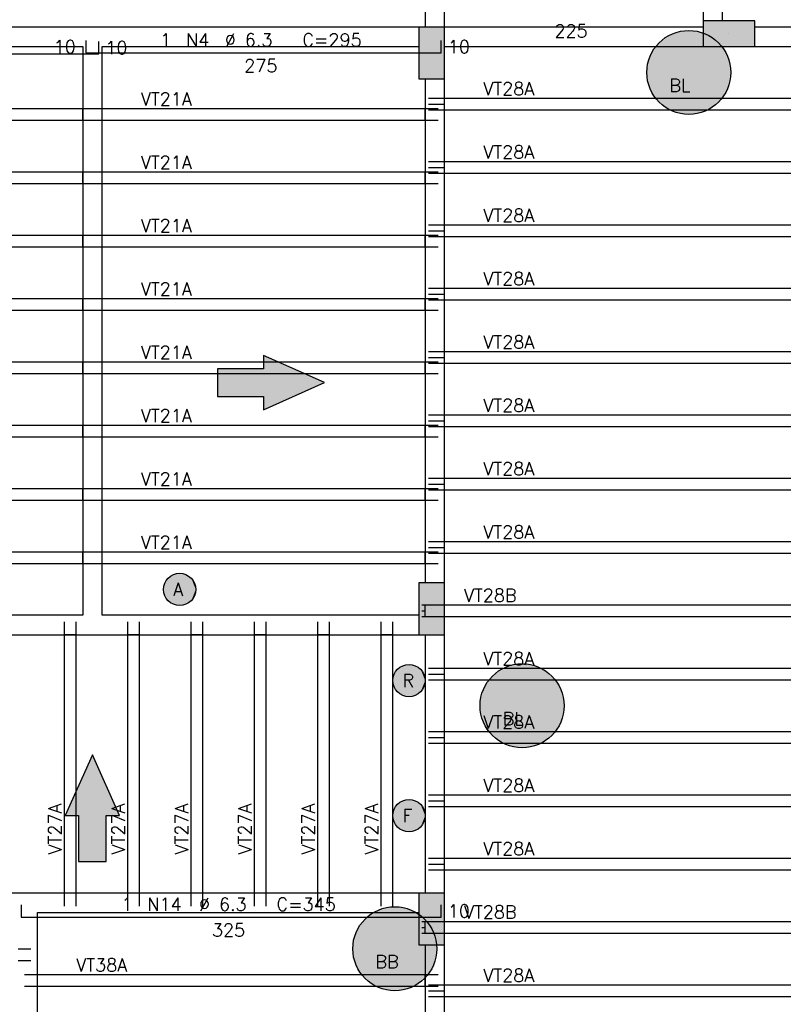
# Model space of a CAD drawing. Extents: x 0 to 119, y 0 to 84.
# Tile 4 of 21: x 14 to 25, y 33 to 48. Entities that reach past the tile are written whole.
import ezdxf

# ---------------------------------------------------------------- set-up
doc = ezdxf.new("R2010")
doc.units = 0
doc.header["$MEASUREMENT"] = 0
for name, color, linetype in [('1', 1, 'CONTINUOUS'), ('2', 2, 'CONTINUOUS'), ('6', 6, 'CONTINUOUS'), ('9', 9, 'CONTINUOUS')]:
    doc.layers.add(name, color=color, linetype=linetype)
doc.styles.get("Standard").update_dxf_attribs({"font": 'ROMANS.SHX'})

msp = doc.modelspace()

# ---------------------------------------------------------------- linework, layer by layer
at = {"layer": '1', "linetype": 'Continuous'}
for p, q in [((24.57187, 47.69299), (24.57187, 47.69299)), ((19.97187, 47.39299), (19.97187, 47.39299)), ((19.92187, 46.69299), (20.17187, 46.69299)), ((20.17187, 46.69299), (32.57187, 46.69299)), ((20.17187, 46.51299), (20.17187, 46.69299)), ((9.57187, 46.53299), (14.57187, 46.53299)), ((14.57187, 46.35299), (14.57187, 46.53299)), ((14.57187, 46.53299), (14.77187, 46.53299)), ((14.67187, 46.53299), (14.87187, 46.53299)), ((14.87187, 46.53299), (19.87187, 46.53299)), ((14.87187, 46.35299), (14.87187, 46.53299)), ((19.87187, 46.35299), (19.87187, 46.53299)), ((19.87187, 46.53299), (20.07187, 46.53299)), ((19.92187, 46.60299), (20.17187, 46.60299)), ((19.92187, 46.51299), (20.17187, 46.51299)), ((20.17187, 46.51299), (32.57187, 46.51299)), ((9.57187, 46.35299), (14.57187, 46.35299)), ((14.57187, 46.35299), (14.77187, 46.35299)), ((14.67187, 46.35299), (14.87187, 46.35299)), ((14.87187, 46.35299), (19.87187, 46.35299)), ((19.87187, 46.35299), (20.07187, 46.35299)), ((19.92187, 45.71299), (20.17187, 45.71299)), ((20.17187, 45.71299), (32.57187, 45.71299)), ((20.17187, 45.53299), (20.17187, 45.71299)), ((19.92187, 45.62299), (20.17187, 45.62299)), ((9.57187, 45.55299), (14.57187, 45.55299)), ((14.57187, 45.37299), (14.57187, 45.55299)), ((14.57187, 45.55299), (14.77187, 45.55299)), ((14.67187, 45.55299), (14.87187, 45.55299)), ((14.87187, 45.55299), (19.87187, 45.55299)), ((14.87187, 45.37299), (14.87187, 45.55299)), ((19.87187, 45.37299), (19.87187, 45.55299)), ((19.87187, 45.55299), (20.07187, 45.55299)), ((19.92187, 45.53299), (20.17187, 45.53299)), ((20.17187, 45.53299), (32.57187, 45.53299)), ((9.57187, 45.37299), (14.57187, 45.37299)), ((14.57187, 45.37299), (14.77187, 45.37299)), ((14.67187, 45.37299), (14.87187, 45.37299)), ((14.87187, 45.37299), (19.87187, 45.37299)), ((19.87187, 45.37299), (20.07187, 45.37299)), ((19.92187, 44.73299), (20.17187, 44.73299)), ((20.17187, 44.73299), (32.57187, 44.73299)), ((20.17187, 44.55299), (20.17187, 44.73299)), ((9.57187, 44.57299), (14.57187, 44.57299)), ((14.57187, 44.39299), (14.57187, 44.57299)), ((14.57187, 44.57299), (14.77187, 44.57299)), ((14.67187, 44.57299), (14.87187, 44.57299)), ((14.87187, 44.57299), (19.87187, 44.57299)), ((14.87187, 44.39299), (14.87187, 44.57299)), ((19.87187, 44.39299), (19.87187, 44.57299)), ((19.87187, 44.57299), (20.07187, 44.57299)), ((19.92187, 44.64299), (20.17187, 44.64299)), ((19.92187, 44.55299), (20.17187, 44.55299)), ((20.17187, 44.55299), (32.57187, 44.55299)), ((9.57187, 44.39299), (14.57187, 44.39299)), ((14.57187, 44.39299), (14.77187, 44.39299)), ((14.67187, 44.39299), (14.87187, 44.39299)), ((14.87187, 44.39299), (19.87187, 44.39299)), ((19.87187, 44.39299), (20.07187, 44.39299)), ((19.92187, 43.75299), (20.17187, 43.75299)), ((20.17187, 43.75299), (32.57187, 43.75299)), ((20.17187, 43.57299), (20.17187, 43.75299)), ((9.57187, 43.59299), (14.57187, 43.59299)), ((14.57187, 43.41299), (14.57187, 43.59299)), ((14.57187, 43.59299), (14.77187, 43.59299)), ((14.67187, 43.59299), (14.87187, 43.59299)), ((14.87187, 43.59299), (19.87187, 43.59299)), ((14.87187, 43.41299), (14.87187, 43.59299)), ((19.87187, 43.41299), (19.87187, 43.59299)), ((19.87187, 43.59299), (20.07187, 43.59299)), ((19.92187, 43.66299), (20.17187, 43.66299)), ((19.92187, 43.57299), (20.17187, 43.57299)), ((20.17187, 43.57299), (32.57187, 43.57299)), ((9.57187, 43.41299), (14.57187, 43.41299)), ((14.57187, 43.41299), (14.77187, 43.41299)), ((14.67187, 43.41299), (14.87187, 43.41299)), ((14.87187, 43.41299), (19.87187, 43.41299)), ((19.87187, 43.41299), (20.07187, 43.41299)), ((19.92187, 42.77299), (20.17187, 42.77299)), ((19.92187, 42.68299), (20.17187, 42.68299)), ((20.17187, 42.77299), (32.57187, 42.77299)), ((20.17187, 42.59299), (20.17187, 42.77299)), ((9.57187, 42.61299), (14.57187, 42.61299)), ((14.57187, 42.43299), (14.57187, 42.61299)), ((14.57187, 42.61299), (14.77187, 42.61299)), ((14.67187, 42.61299), (14.87187, 42.61299)), ((14.87187, 42.61299), (19.87187, 42.61299)), ((14.87187, 42.43299), (14.87187, 42.61299)), ((19.87187, 42.43299), (19.87187, 42.61299)), ((19.87187, 42.61299), (20.07187, 42.61299)), ((19.92187, 42.59299), (20.17187, 42.59299)), ((20.17187, 42.59299), (32.57187, 42.59299)), ((9.57187, 42.43299), (14.57187, 42.43299)), ((14.57187, 42.43299), (14.77187, 42.43299)), ((14.67187, 42.43299), (14.87187, 42.43299)), ((14.87187, 42.43299), (19.87187, 42.43299)), ((19.87187, 42.43299), (20.07187, 42.43299)), ((19.92187, 41.79299), (20.17187, 41.79299)), ((20.17187, 41.79299), (32.57187, 41.79299)), ((20.17187, 41.61299), (20.17187, 41.79299)), ((9.57187, 41.63299), (14.57187, 41.63299)), ((14.57187, 41.45299), (14.57187, 41.63299)), ((14.57187, 41.63299), (14.77187, 41.63299)), ((14.67187, 41.63299), (14.87187, 41.63299)), ((14.87187, 41.63299), (19.87187, 41.63299)), ((14.87187, 41.45299), (14.87187, 41.63299)), ((19.87187, 41.45299), (19.87187, 41.63299)), ((19.87187, 41.63299), (20.07187, 41.63299)), ((19.92187, 41.70299), (20.17187, 41.70299)), ((19.92187, 41.61299), (20.17187, 41.61299)), ((20.17187, 41.61299), (32.57187, 41.61299)), ((9.57187, 41.45299), (14.57187, 41.45299)), ((14.57187, 41.45299), (14.77187, 41.45299)), ((14.67187, 41.45299), (14.87187, 41.45299)), ((14.87187, 41.45299), (19.87187, 41.45299)), ((19.87187, 41.45299), (20.07187, 41.45299)), ((19.92187, 40.81299), (20.17187, 40.81299)), ((19.92187, 40.72299), (20.17187, 40.72299)), ((20.17187, 40.81299), (32.57187, 40.81299)), ((20.17187, 40.63299), (20.17187, 40.81299)), ((9.57187, 40.65299), (14.57187, 40.65299)), ((14.57187, 40.47299), (14.57187, 40.65299)), ((14.57187, 40.65299), (14.77187, 40.65299)), ((14.67187, 40.65299), (14.87187, 40.65299)), ((14.87187, 40.65299), (19.87187, 40.65299)), ((14.87187, 40.47299), (14.87187, 40.65299)), ((19.87187, 40.47299), (19.87187, 40.65299)), ((19.87187, 40.65299), (20.07187, 40.65299)), ((19.92187, 40.63299), (20.17187, 40.63299)), ((20.17187, 40.63299), (32.57187, 40.63299)), ((9.57187, 40.47299), (14.57187, 40.47299)), ((14.57187, 40.47299), (14.77187, 40.47299)), ((14.67187, 40.47299), (14.87187, 40.47299)), ((14.87187, 40.47299), (19.87187, 40.47299)), ((19.87187, 40.47299), (20.07187, 40.47299)), ((19.92187, 39.83299), (20.17187, 39.83299)), ((20.17187, 39.83299), (32.57187, 39.83299)), ((20.17187, 39.65299), (20.17187, 39.83299)), ((9.57187, 39.67299), (14.57187, 39.67299)), ((14.57187, 39.49299), (14.57187, 39.67299)), ((14.57187, 39.67299), (14.77187, 39.67299)), ((14.67187, 39.67299), (14.87187, 39.67299)), ((14.87187, 39.67299), (19.87187, 39.67299)), ((14.87187, 39.49299), (14.87187, 39.67299)), ((19.87187, 39.49299), (19.87187, 39.67299)), ((19.87187, 39.67299), (20.07187, 39.67299)), ((19.92187, 39.74299), (20.17187, 39.74299)), ((19.92187, 39.65299), (20.17187, 39.65299)), ((20.17187, 39.65299), (32.57187, 39.65299)), ((9.57187, 39.49299), (14.57187, 39.49299)), ((14.57187, 39.49299), (14.77187, 39.49299)), ((14.67187, 39.49299), (14.87187, 39.49299)), ((14.87187, 39.49299), (19.87187, 39.49299)), ((19.87187, 39.49299), (20.07187, 39.49299)), ((19.82187, 38.85299), (19.87187, 38.85299)), ((19.82187, 38.76299), (19.87187, 38.76299)), ((19.87187, 38.85299), (32.57187, 38.85299)), ((19.87187, 38.67299), (19.87187, 38.85299)), ((19.97187, 38.79299), (19.97187, 38.79299)), ((14.29187, 38.39299), (14.29187, 38.59299)), ((14.47187, 38.39299), (14.47187, 38.59299)), ((15.27187, 38.39299), (15.27187, 38.59299)), ((15.45187, 38.39299), (15.45187, 38.59299)), ((16.25187, 38.39299), (16.25187, 38.59299)), ((16.43187, 38.39299), (16.43187, 38.59299)), ((17.23187, 38.39299), (17.23187, 38.59299)), ((17.41187, 38.39299), (17.41187, 38.59299)), ((18.21187, 38.39299), (18.21187, 38.59299)), ((18.39187, 38.39299), (18.39187, 38.59299)), ((19.19187, 38.39299), (19.19187, 38.59299)), ((19.37187, 38.39299), (19.37187, 38.59299)), ((19.82187, 38.67299), (19.87187, 38.67299)), ((19.87187, 38.67299), (32.57187, 38.67299)), ((14.29187, 34.39299), (14.29187, 38.39299)), ((14.47187, 38.39299), (14.29187, 38.39299)), ((14.47187, 34.39299), (14.47187, 38.39299)), ((15.27187, 34.39299), (15.27187, 38.39299)), ((15.45187, 38.39299), (15.27187, 38.39299)), ((15.45187, 34.39299), (15.45187, 38.39299)), ((16.25187, 34.39299), (16.25187, 38.39299)), ((16.43187, 38.39299), (16.25187, 38.39299)), ((16.43187, 34.39299), (16.43187, 38.39299)), ((17.23187, 34.39299), (17.23187, 38.39299)), ((17.41187, 38.39299), (17.23187, 38.39299)), ((17.41187, 34.39299), (17.41187, 38.39299)), ((18.21187, 34.39299), (18.21187, 38.39299)), ((18.39187, 38.39299), (18.21187, 38.39299)), ((18.39187, 34.39299), (18.39187, 38.39299)), ((19.19187, 34.39299), (19.19187, 38.39299)), ((19.37187, 38.39299), (19.19187, 38.39299)), ((19.37187, 34.39299), (19.37187, 38.39299)), ((19.92187, 37.87299), (20.17187, 37.87299)), ((20.17187, 37.87299), (32.57187, 37.87299)), ((20.17187, 37.69299), (20.17187, 37.87299)), ((19.92187, 37.78299), (20.17187, 37.78299)), ((19.92187, 37.69299), (20.17187, 37.69299)), ((20.17187, 37.69299), (32.57187, 37.69299)), ((19.92187, 36.89299), (20.17187, 36.89299)), ((20.17187, 36.89299), (32.57187, 36.89299)), ((20.17187, 36.71299), (20.17187, 36.89299)), ((19.92187, 36.80299), (20.17187, 36.80299)), ((19.92187, 36.71299), (20.17187, 36.71299)), ((20.17187, 36.71299), (32.57187, 36.71299)), ((19.92187, 35.91299), (20.17187, 35.91299)), ((19.92187, 35.82299), (20.17187, 35.82299)), ((20.17187, 35.91299), (32.57187, 35.91299)), ((20.17187, 35.73299), (20.17187, 35.91299)), ((19.92187, 35.73299), (20.17187, 35.73299)), ((20.17187, 35.73299), (32.57187, 35.73299)), ((19.92187, 34.93299), (20.17187, 34.93299)), ((20.17187, 34.93299), (32.57187, 34.93299)), ((20.17187, 34.75299), (20.17187, 34.93299)), ((19.92187, 34.84299), (20.17187, 34.84299)), ((19.92187, 34.75299), (20.17187, 34.75299)), ((20.17187, 34.75299), (32.57187, 34.75299)), ((14.47187, 34.39299), (14.29187, 34.39299)), ((14.29187, 34.19299), (14.29187, 34.39299)), ((14.47187, 34.19299), (14.47187, 34.39299)), ((15.45187, 34.39299), (15.27187, 34.39299)), ((15.27187, 34.19299), (15.27187, 34.39299)), ((15.45187, 34.19299), (15.45187, 34.39299)), ((16.43187, 34.39299), (16.25187, 34.39299)), ((16.25187, 34.19299), (16.25187, 34.39299)), ((16.43187, 34.19299), (16.43187, 34.39299)), ((17.41187, 34.39299), (17.23187, 34.39299)), ((17.23187, 34.19299), (17.23187, 34.39299)), ((17.41187, 34.19299), (17.41187, 34.39299)), ((18.39187, 34.39299), (18.21187, 34.39299)), ((18.21187, 34.19299), (18.21187, 34.39299)), ((18.39187, 34.19299), (18.39187, 34.39299)), ((19.37187, 34.39299), (19.19187, 34.39299)), ((19.19187, 34.19299), (19.19187, 34.39299)), ((19.37187, 34.19299), (19.37187, 34.39299)), ((19.97187, 33.99299), (19.97187, 33.99299)), ((19.82187, 33.95299), (19.87187, 33.95299)), ((19.82187, 33.86299), (19.87187, 33.86299)), ((19.87187, 33.95299), (32.57187, 33.95299)), ((19.87187, 33.77299), (19.87187, 33.95299)), ((19.82187, 33.77299), (19.87187, 33.77299)), ((19.87187, 33.77299), (32.57187, 33.77299)), ((13.57187, 33.53299), (13.77187, 33.53299)), ((13.57187, 33.35299), (13.77187, 33.35299)), ((13.67187, 33.13299), (13.87187, 33.13299)), ((13.87187, 33.13299), (19.87187, 33.13299)), ((13.87187, 32.95299), (13.87187, 33.13299)), ((19.87187, 32.95299), (19.87187, 33.13299)), ((19.87187, 33.13299), (20.07187, 33.13299)), ((13.67187, 32.95299), (13.87187, 32.95299)), ((13.87187, 32.95299), (19.87187, 32.95299)), ((19.87187, 32.95299), (20.07187, 32.95299)), ((19.92187, 32.97299), (20.17187, 32.97299)), ((20.17187, 32.97299), (32.57187, 32.97299)), ((20.17187, 32.79299), (20.17187, 32.97299)), ((19.92187, 32.88299), (20.17187, 32.88299)), ((19.92187, 32.79299), (20.17187, 32.79299)), ((20.17187, 32.79299), (32.57187, 32.79299))]:
    msp.add_line(p, q, dxfattribs=at)
for points in [[(19.87187, 53.79299), (19.87187, 47.79299)], [(20.17187, 47.79299), (20.17187, 53.79299)], [(24.17187, 53.79299), (24.17187, 47.89299)], [(24.47187, 47.89299), (24.47187, 53.79299)], [(14.72187, 47.79299), (9.57187, 47.79299)], [(19.77187, 47.79299), (14.72187, 47.79299)], [(24.17187, 47.79299), (20.17187, 47.79299)], [(32.57187, 47.79299), (24.97187, 47.79299)], [(9.57187, 47.49299), (14.57187, 47.49299)], [(14.57187, 47.49299), (14.57187, 38.69299)], [(14.87187, 47.49299), (19.77187, 47.49299)], [(14.87187, 38.69299), (14.87187, 47.49299)], [(20.17187, 47.49299), (24.17187, 47.49299)], [(24.97187, 47.49299), (32.57187, 47.49299)], [(19.87187, 46.99299), (19.87187, 39.19299)], [(20.17187, 39.19299), (20.17187, 46.99299)], [(14.57187, 38.69299), (9.67187, 38.69299)], [(19.77187, 38.69299), (14.87187, 38.69299)], [(9.67187, 38.39299), (14.72187, 38.39299)], [(14.72187, 38.39299), (19.77187, 38.39299)], [(19.87187, 38.39299), (19.87187, 34.39299)], [(20.17187, 34.39299), (20.17187, 38.39299)], [(13.72187, 34.39299), (9.67187, 34.39299)], [(19.77187, 34.39299), (13.72187, 34.39299)], [(13.87187, 34.09299), (19.77187, 34.09299)], [(13.87187, 30.44299), (13.87187, 34.09299)], [(19.87187, 33.59299), (19.87187, 25.39299)], [(20.17187, 25.39299), (20.17187, 33.59299)]]:
    msp.add_lwpolyline(points, dxfattribs=at)
at = {"layer": '2', "linetype": 'Continuous'}
for points in [[(24.97187, 47.49299), (24.97187, 47.89299), (24.17187, 47.89299), (24.17187, 47.49299), (24.97187, 47.49299)], [(19.77187, 46.99299), (20.17187, 46.99299), (20.17187, 47.79299), (19.77187, 47.79299), (19.77187, 46.99299)], [(19.77187, 38.39299), (20.17187, 38.39299), (20.17187, 39.19299), (19.77187, 39.19299), (19.77187, 38.39299)], [(19.77187, 33.59299), (20.17187, 33.59299), (20.17187, 34.39299), (19.77187, 34.39299), (19.77187, 33.59299)]]:
    msp.add_lwpolyline(points, dxfattribs=at)
at = {"layer": '6', "linetype": 'Continuous'}
for p, q in [((14.62187, 47.58699), (14.62187, 47.39699)), ((14.82187, 47.38099), (14.82187, 47.57099)), ((20.12187, 47.39699), (20.12187, 47.58699)), ((14.62187, 47.39699), (20.12187, 47.39699)), ((9.32187, 47.38099), (14.82187, 47.38099)), ((13.62187, 34.21099), (13.62187, 34.02099)), ((20.12187, 34.02099), (20.12187, 34.21099)), ((13.62187, 34.02099), (20.12187, 34.02099))]:
    msp.add_line(p, q, dxfattribs=at)
for points in [[(16.659937, 42.077712), (17.37187, 42.077712), (17.37187, 41.871905), (18.313128, 42.29299), (17.37187, 42.714075), (17.37187, 42.508268), (16.659937, 42.508268), (16.659937, 42.077712)], [(14.937148, 34.881057), (14.937148, 35.59299), (15.142955, 35.59299), (14.72187, 36.534248), (14.300785, 35.59299), (14.506592, 35.59299), (14.506592, 34.881057), (14.937148, 34.881057)]]:
    msp.add_lwpolyline(points, dxfattribs=at)
for centre, radius in [((23.95187, 47.09299), 0.65), ((16.07187, 39.09299), 0.25), ((21.37187, 37.29299), 0.65), ((19.62187, 37.68299), 0.25), ((19.62187, 35.59299), 0.25), ((19.40187, 33.53299), 0.65)]:
    msp.add_circle(centre, radius, dxfattribs=at)
at = {"layer": '9', "linetype": 'Continuous'}
for points in [[(24.97187, 47.49299), (24.97187, 47.89299), (24.17187, 47.89299)], [(24.97187, 47.49299), (24.17187, 47.89299), (24.17187, 47.49299)], [(19.77187, 46.99299), (20.17187, 46.99299), (20.17187, 47.79299)], [(19.77187, 46.99299), (20.17187, 47.79299), (19.77187, 47.79299)], [(19.77187, 46.99299), (19.77187, 47.79299), (19.77187, 46.99299)], [(24.60187, 47.09299), (23.734198, 47.70546), (23.652828, 47.670115)], [(24.60187, 47.09299), (23.819624, 47.729395), (23.734198, 47.70546)], [(24.60187, 47.09299), (23.907512, 47.741475), (23.819624, 47.729395)], [(24.60187, 47.09299), (23.996228, 47.741475), (23.907512, 47.741475)], [(24.60187, 47.09299), (24.084116, 47.729395), (23.996228, 47.741475)], [(24.60187, 47.09299), (24.169542, 47.70546), (24.084116, 47.729395)], [(24.60187, 47.09299), (24.250912, 47.670115), (24.169542, 47.70546)], [(24.60187, 47.09299), (23.50821, 47.568033), (23.447658, 47.503197)], [(24.60187, 47.09299), (23.577028, 47.62402), (23.50821, 47.568033)], [(24.60187, 47.09299), (23.652828, 47.670115), (23.577028, 47.62402)], [(24.60187, 47.09299), (24.326712, 47.62402), (24.250912, 47.670115)], [(24.60187, 47.09299), (24.39553, 47.568033), (24.326712, 47.62402)], [(24.60187, 47.09299), (24.456082, 47.503197), (24.39553, 47.568033)], [(24.60187, 47.09299), (23.396497, 47.43072), (23.355683, 47.351951)], [(24.60187, 47.09299), (23.447658, 47.503197), (23.396497, 47.43072)], [(24.97187, 47.49299), (24.17187, 47.49299), (24.97187, 47.49299)], [(24.60187, 47.09299), (24.507243, 47.43072), (24.456082, 47.503197)], [(24.60187, 47.09299), (24.548057, 47.351951), (24.507243, 47.43072)], [(24.60187, 47.09299), (23.325974, 47.268358), (23.307924, 47.181498)], [(24.60187, 47.09299), (23.355683, 47.351951), (23.325974, 47.268358)], [(24.60187, 47.09299), (24.577766, 47.268358), (24.548057, 47.351951)], [(24.60187, 47.09299), (24.595816, 47.181498), (24.577766, 47.268358)], [(24.60187, 47.09299), (23.307924, 47.181498), (23.30187, 47.09299)], [(24.60187, 47.09299), (23.30187, 47.09299), (23.307924, 47.004482)], [(24.60187, 47.09299), (23.307924, 47.004482), (23.325974, 46.917622)], [(24.60187, 47.09299), (23.325974, 46.917622), (23.355683, 46.834029)], [(24.60187, 47.09299), (23.355683, 46.834029), (23.396497, 46.75526)], [(24.60187, 47.09299), (23.396497, 46.75526), (23.447658, 46.682783)], [(24.60187, 47.09299), (23.447658, 46.682783), (23.50821, 46.617947)], [(24.60187, 47.09299), (23.50821, 46.617947), (23.577028, 46.56196)], [(24.60187, 47.09299), (23.577028, 46.56196), (23.652828, 46.515865)], [(24.60187, 47.09299), (23.652828, 46.515865), (23.734198, 46.48052)], [(24.60187, 47.09299), (23.734198, 46.48052), (23.819624, 46.456585)], [(24.60187, 47.09299), (23.819624, 46.456585), (23.907512, 46.444505)], [(24.60187, 47.09299), (23.907512, 46.444505), (23.996228, 46.444505)], [(24.60187, 47.09299), (23.996228, 46.444505), (24.084116, 46.456585)], [(24.60187, 47.09299), (24.084116, 46.456585), (24.169542, 46.48052)], [(24.60187, 47.09299), (24.169542, 46.48052), (24.250912, 46.515865)], [(24.60187, 47.09299), (24.250912, 46.515865), (24.326712, 46.56196)], [(24.60187, 47.09299), (24.326712, 46.56196), (24.39553, 46.617947)], [(24.60187, 47.09299), (24.39553, 46.617947), (24.456082, 46.682783)], [(24.60187, 47.09299), (24.456082, 46.682783), (24.507243, 46.75526)], [(24.60187, 47.09299), (24.507243, 46.75526), (24.548057, 46.834029)], [(24.60187, 47.09299), (24.548057, 46.834029), (24.577766, 46.917622)], [(24.60187, 47.09299), (24.577766, 46.917622), (24.595816, 47.004482)], [(24.60187, 47.09299), (24.595816, 47.004482), (24.60187, 47.09299)], [(17.37187, 42.508268), (18.313128, 42.29299), (17.37187, 42.714075)], [(17.37187, 42.077712), (17.37187, 42.508268), (16.659937, 42.508268)], [(17.37187, 42.077712), (16.659937, 42.508268), (16.659937, 42.077712)], [(17.37187, 42.077712), (18.313128, 42.29299), (17.37187, 42.508268)], [(17.37187, 42.077712), (17.37187, 41.871905), (18.313128, 42.29299)], [(16.32187, 39.09299), (15.965425, 39.319197), (15.912514, 39.285618)], [(16.32187, 39.09299), (16.025025, 39.338562), (15.965425, 39.319197)], [(16.32187, 39.09299), (16.087568, 39.342497), (16.025025, 39.338562)], [(16.32187, 39.09299), (16.149124, 39.330754), (16.087568, 39.342497)], [(16.32187, 39.09299), (16.205827, 39.304072), (16.149124, 39.330754)], [(16.32187, 39.09299), (15.839426, 39.185021), (15.823841, 39.124323)], [(16.32187, 39.09299), (15.869616, 39.239936), (15.839426, 39.185021)], [(16.32187, 39.09299), (15.912514, 39.285618), (15.869616, 39.239936)], [(16.32187, 39.09299), (16.254112, 39.264127), (16.205827, 39.304072)], [(16.32187, 39.09299), (16.290947, 39.213428), (16.254112, 39.264127)], [(16.32187, 39.09299), (16.314016, 39.155162), (16.290947, 39.213428)], [(19.77187, 38.39299), (20.17187, 38.39299), (20.17187, 39.19299)], [(19.77187, 38.39299), (20.17187, 39.19299), (19.77187, 39.19299)], [(19.77187, 38.39299), (19.77187, 39.19299), (19.77187, 38.39299)], [(16.32187, 39.09299), (15.823841, 39.124323), (15.823841, 39.061657)], [(16.32187, 39.09299), (15.823841, 39.061657), (15.839426, 39.000959)], [(16.32187, 39.09299), (15.839426, 39.000959), (15.869616, 38.946044)], [(16.32187, 39.09299), (15.869616, 38.946044), (15.912514, 38.900362)], [(16.32187, 39.09299), (15.912514, 38.900362), (15.965425, 38.866783)], [(16.32187, 39.09299), (15.965425, 38.866783), (16.025025, 38.847418)], [(16.32187, 39.09299), (16.025025, 38.847418), (16.087568, 38.843483)], [(16.32187, 39.09299), (16.087568, 38.843483), (16.149124, 38.855226)], [(16.32187, 39.09299), (16.149124, 38.855226), (16.205827, 38.881908)], [(16.32187, 39.09299), (16.205827, 38.881908), (16.254112, 38.921853)], [(16.32187, 39.09299), (16.254112, 38.921853), (16.290947, 38.972552)], [(16.32187, 39.09299), (16.290947, 38.972552), (16.314016, 39.030818)], [(16.32187, 39.09299), (16.314016, 39.030818), (16.32187, 39.09299)], [(22.02187, 37.29299), (21.327512, 37.941475), (21.239624, 37.929395)], [(22.02187, 37.29299), (21.416228, 37.941475), (21.327512, 37.941475)], [(22.02187, 37.29299), (21.504116, 37.929395), (21.416228, 37.941475)], [(19.87187, 37.68299), (19.419616, 37.829936), (19.389426, 37.775021)], [(19.87187, 37.68299), (19.462514, 37.875618), (19.419616, 37.829936)], [(19.87187, 37.68299), (19.515425, 37.909197), (19.462514, 37.875618)], [(19.87187, 37.68299), (19.575025, 37.928562), (19.515425, 37.909197)], [(19.87187, 37.68299), (19.637568, 37.932497), (19.575025, 37.928562)], [(19.87187, 37.68299), (19.699124, 37.920754), (19.637568, 37.932497)], [(19.87187, 37.68299), (19.755827, 37.894072), (19.699124, 37.920754)], [(19.87187, 37.68299), (19.804112, 37.854127), (19.755827, 37.894072)], [(19.87187, 37.68299), (19.840947, 37.803428), (19.804112, 37.854127)], [(19.87187, 37.68299), (19.864016, 37.745162), (19.840947, 37.803428)], [(22.02187, 37.29299), (20.997028, 37.82402), (20.92821, 37.768033)], [(22.02187, 37.29299), (21.072828, 37.870115), (20.997028, 37.82402)], [(22.02187, 37.29299), (21.154198, 37.90546), (21.072828, 37.870115)], [(22.02187, 37.29299), (21.239624, 37.929395), (21.154198, 37.90546)], [(22.02187, 37.29299), (21.589542, 37.90546), (21.504116, 37.929395)], [(22.02187, 37.29299), (21.670912, 37.870115), (21.589542, 37.90546)], [(22.02187, 37.29299), (21.746712, 37.82402), (21.670912, 37.870115)], [(22.02187, 37.29299), (21.81553, 37.768033), (21.746712, 37.82402)], [(19.87187, 37.68299), (19.389426, 37.775021), (19.373841, 37.714323)], [(19.87187, 37.68299), (19.373841, 37.714323), (19.373841, 37.651657)], [(19.87187, 37.68299), (19.373841, 37.651657), (19.389426, 37.590959)], [(19.87187, 37.68299), (19.389426, 37.590959), (19.419616, 37.536044)], [(19.87187, 37.68299), (19.419616, 37.536044), (19.462514, 37.490362)], [(19.87187, 37.68299), (19.462514, 37.490362), (19.515425, 37.456783)], [(19.87187, 37.68299), (19.515425, 37.456783), (19.575025, 37.437418)], [(19.87187, 37.68299), (19.575025, 37.437418), (19.637568, 37.433483)], [(19.87187, 37.68299), (19.637568, 37.433483), (19.699124, 37.445226)], [(19.87187, 37.68299), (19.699124, 37.445226), (19.755827, 37.471908)], [(19.87187, 37.68299), (19.755827, 37.471908), (19.804112, 37.511853)], [(19.87187, 37.68299), (19.804112, 37.511853), (19.840947, 37.562552)], [(19.87187, 37.68299), (19.840947, 37.562552), (19.864016, 37.620818)], [(19.87187, 37.68299), (19.864016, 37.620818), (19.87187, 37.68299)], [(22.02187, 37.29299), (20.867658, 37.703197), (20.816497, 37.63072)], [(22.02187, 37.29299), (20.92821, 37.768033), (20.867658, 37.703197)], [(22.02187, 37.29299), (21.876082, 37.703197), (21.81553, 37.768033)], [(22.02187, 37.29299), (21.927243, 37.63072), (21.876082, 37.703197)], [(22.02187, 37.29299), (20.775683, 37.551951), (20.745974, 37.468358)], [(22.02187, 37.29299), (20.816497, 37.63072), (20.775683, 37.551951)], [(22.02187, 37.29299), (21.968057, 37.551951), (21.927243, 37.63072)], [(22.02187, 37.29299), (21.997766, 37.468358), (21.968057, 37.551951)], [(22.02187, 37.29299), (20.727924, 37.381498), (20.72187, 37.29299)], [(22.02187, 37.29299), (20.745974, 37.468358), (20.727924, 37.381498)], [(22.02187, 37.29299), (22.015816, 37.381498), (21.997766, 37.468358)], [(22.02187, 37.29299), (20.72187, 37.29299), (20.727924, 37.204482)], [(22.02187, 37.29299), (20.727924, 37.204482), (20.745974, 37.117622)], [(22.02187, 37.29299), (20.745974, 37.117622), (20.775683, 37.034029)], [(22.02187, 37.29299), (20.775683, 37.034029), (20.816497, 36.95526)], [(22.02187, 37.29299), (20.816497, 36.95526), (20.867658, 36.882783)], [(22.02187, 37.29299), (20.867658, 36.882783), (20.92821, 36.817947)], [(22.02187, 37.29299), (20.92821, 36.817947), (20.997028, 36.76196)], [(22.02187, 37.29299), (20.997028, 36.76196), (21.072828, 36.715865)], [(22.02187, 37.29299), (21.072828, 36.715865), (21.154198, 36.68052)], [(22.02187, 37.29299), (21.154198, 36.68052), (21.239624, 36.656585)], [(22.02187, 37.29299), (21.239624, 36.656585), (21.327512, 36.644505)], [(22.02187, 37.29299), (21.327512, 36.644505), (21.416228, 36.644505)], [(22.02187, 37.29299), (21.416228, 36.644505), (21.504116, 36.656585)], [(22.02187, 37.29299), (21.504116, 36.656585), (21.589542, 36.68052)], [(22.02187, 37.29299), (21.589542, 36.68052), (21.670912, 36.715865)], [(22.02187, 37.29299), (21.670912, 36.715865), (21.746712, 36.76196)], [(22.02187, 37.29299), (21.746712, 36.76196), (21.81553, 36.817947)], [(22.02187, 37.29299), (21.81553, 36.817947), (21.876082, 36.882783)], [(22.02187, 37.29299), (21.876082, 36.882783), (21.927243, 36.95526)], [(22.02187, 37.29299), (21.927243, 36.95526), (21.968057, 37.034029)], [(22.02187, 37.29299), (21.968057, 37.034029), (21.997766, 37.117622)], [(22.02187, 37.29299), (21.997766, 37.117622), (22.015816, 37.204482)], [(22.02187, 37.29299), (22.015816, 37.204482), (22.02187, 37.29299)], [(14.72187, 36.534248), (14.300785, 35.59299), (14.506592, 35.59299)], [(14.72187, 36.534248), (14.506592, 35.59299), (14.937148, 34.881057)], [(14.72187, 36.534248), (14.937148, 34.881057), (14.937148, 35.59299)], [(14.72187, 36.534248), (14.937148, 35.59299), (15.142955, 35.59299)], [(19.87187, 35.59299), (19.515425, 35.819197), (19.462514, 35.785618)], [(19.87187, 35.59299), (19.575025, 35.838562), (19.515425, 35.819197)], [(19.87187, 35.59299), (19.637568, 35.842497), (19.575025, 35.838562)], [(19.87187, 35.59299), (19.699124, 35.830754), (19.637568, 35.842497)], [(19.87187, 35.59299), (19.755827, 35.804072), (19.699124, 35.830754)], [(19.87187, 35.59299), (19.389426, 35.685021), (19.373841, 35.624323)], [(19.87187, 35.59299), (19.419616, 35.739936), (19.389426, 35.685021)], [(19.87187, 35.59299), (19.462514, 35.785618), (19.419616, 35.739936)], [(19.87187, 35.59299), (19.804112, 35.764127), (19.755827, 35.804072)], [(19.87187, 35.59299), (19.840947, 35.713428), (19.804112, 35.764127)], [(19.87187, 35.59299), (19.864016, 35.655162), (19.840947, 35.713428)], [(14.937148, 34.881057), (14.506592, 35.59299), (14.506592, 34.881057)], [(19.87187, 35.59299), (19.373841, 35.624323), (19.373841, 35.561657)], [(19.87187, 35.59299), (19.373841, 35.561657), (19.389426, 35.500959)], [(19.87187, 35.59299), (19.389426, 35.500959), (19.419616, 35.446044)], [(19.87187, 35.59299), (19.419616, 35.446044), (19.462514, 35.400362)], [(19.87187, 35.59299), (19.462514, 35.400362), (19.515425, 35.366783)], [(19.87187, 35.59299), (19.515425, 35.366783), (19.575025, 35.347418)], [(19.87187, 35.59299), (19.575025, 35.347418), (19.637568, 35.343483)], [(19.87187, 35.59299), (19.637568, 35.343483), (19.699124, 35.355226)], [(19.87187, 35.59299), (19.699124, 35.355226), (19.755827, 35.381908)], [(19.87187, 35.59299), (19.755827, 35.381908), (19.804112, 35.421853)], [(19.87187, 35.59299), (19.804112, 35.421853), (19.840947, 35.472552)], [(19.87187, 35.59299), (19.840947, 35.472552), (19.864016, 35.530818)], [(19.87187, 35.59299), (19.864016, 35.530818), (19.87187, 35.59299)], [(19.77187, 33.59299), (20.17187, 33.59299), (20.17187, 34.39299)], [(19.77187, 33.59299), (20.17187, 34.39299), (19.77187, 34.39299)], [(19.77187, 33.59299), (19.77187, 34.39299), (19.77187, 33.59299)], [(20.05187, 33.53299), (19.184198, 34.14546), (19.102828, 34.110115)], [(20.05187, 33.53299), (19.269624, 34.169395), (19.184198, 34.14546)], [(20.05187, 33.53299), (19.357512, 34.181475), (19.269624, 34.169395)], [(20.05187, 33.53299), (19.446228, 34.181475), (19.357512, 34.181475)], [(20.05187, 33.53299), (19.534116, 34.169395), (19.446228, 34.181475)], [(20.05187, 33.53299), (19.619542, 34.14546), (19.534116, 34.169395)], [(20.05187, 33.53299), (19.700912, 34.110115), (19.619542, 34.14546)], [(20.05187, 33.53299), (18.95821, 34.008033), (18.897658, 33.943197)], [(20.05187, 33.53299), (19.027028, 34.06402), (18.95821, 34.008033)], [(20.05187, 33.53299), (19.102828, 34.110115), (19.027028, 34.06402)], [(20.05187, 33.53299), (19.776712, 34.06402), (19.700912, 34.110115)], [(20.05187, 33.53299), (19.84553, 34.008033), (19.776712, 34.06402)], [(20.05187, 33.53299), (19.906082, 33.943197), (19.84553, 34.008033)], [(20.05187, 33.53299), (18.846497, 33.87072), (18.805683, 33.791951)], [(20.05187, 33.53299), (18.897658, 33.943197), (18.846497, 33.87072)], [(20.05187, 33.53299), (19.957243, 33.87072), (19.906082, 33.943197)], [(20.05187, 33.53299), (19.998057, 33.791951), (19.957243, 33.87072)], [(20.05187, 33.53299), (18.775974, 33.708358), (18.757924, 33.621498)], [(20.05187, 33.53299), (18.805683, 33.791951), (18.775974, 33.708358)], [(20.05187, 33.53299), (20.027766, 33.708358), (19.998057, 33.791951)], [(20.05187, 33.53299), (20.045816, 33.621498), (20.027766, 33.708358)], [(20.05187, 33.53299), (18.757924, 33.621498), (18.75187, 33.53299)], [(20.05187, 33.53299), (18.75187, 33.53299), (18.757924, 33.444482)], [(20.05187, 33.53299), (18.757924, 33.444482), (18.775974, 33.357622)], [(20.05187, 33.53299), (18.775974, 33.357622), (18.805683, 33.274029)], [(20.05187, 33.53299), (18.805683, 33.274029), (18.846497, 33.19526)], [(20.05187, 33.53299), (18.846497, 33.19526), (18.897658, 33.122783)], [(20.05187, 33.53299), (18.897658, 33.122783), (18.95821, 33.057947)], [(20.05187, 33.53299), (18.95821, 33.057947), (19.027028, 33.00196)], [(20.05187, 33.53299), (19.027028, 33.00196), (19.102828, 32.955865)], [(20.05187, 33.53299), (19.102828, 32.955865), (19.184198, 32.92052)], [(20.05187, 33.53299), (19.184198, 32.92052), (19.269624, 32.896585)], [(20.05187, 33.53299), (19.269624, 32.896585), (19.357512, 32.884505)], [(20.05187, 33.53299), (19.357512, 32.884505), (19.446228, 32.884505)], [(20.05187, 33.53299), (19.446228, 32.884505), (19.534116, 32.896585)], [(20.05187, 33.53299), (19.534116, 32.896585), (19.619542, 32.92052)], [(20.05187, 33.53299), (19.619542, 32.92052), (19.700912, 32.955865)], [(20.05187, 33.53299), (19.700912, 32.955865), (19.776712, 33.00196)], [(20.05187, 33.53299), (19.776712, 33.00196), (19.84553, 33.057947)], [(20.05187, 33.53299), (19.84553, 33.057947), (19.906082, 33.122783)], [(20.05187, 33.53299), (19.906082, 33.122783), (19.957243, 33.19526)], [(20.05187, 33.53299), (19.957243, 33.19526), (19.998057, 33.274029)], [(20.05187, 33.53299), (19.998057, 33.274029), (20.027766, 33.357622)], [(20.05187, 33.53299), (20.027766, 33.357622), (20.045816, 33.444482)], [(20.05187, 33.53299), (20.045816, 33.444482), (20.05187, 33.53299)]]:
    msp.add_solid(points, dxfattribs=at)

# ---------------------------------------------------------------- texts
at = {"layer": '1', "linetype": 'Continuous'}
for s, p in [('VT28A', (20.77187, 46.74299)), ('VT21A', (15.47187, 46.58299)), ('VT28A', (20.77187, 45.76299)), ('VT21A', (15.47187, 45.60299)), ('VT28A', (20.77187, 44.78299)), ('VT21A', (15.47187, 44.62299)), ('VT28A', (20.77187, 43.80299)), ('VT21A', (15.47187, 43.64299)), ('VT28A', (20.77187, 42.82299)), ('VT21A', (15.47187, 42.66299)), ('VT28A', (20.77187, 41.84299)), ('VT21A', (15.47187, 41.68299)), ('VT28A', (20.77187, 40.86299)), ('VT21A', (15.47187, 40.70299)), ('VT28A', (20.77187, 39.88299)), ('VT21A', (15.47187, 39.72299)), ('VT28B', (20.47187, 38.90299)), ('VT28A', (20.77187, 37.92299)), ('VT28A', (20.77187, 36.94299)), ('VT28A', (20.77187, 35.96299)), ('VT28A', (20.77187, 34.98299)), ('VT28B', (20.47187, 34.00299)), ('VT38A', (14.47187, 33.18299)), ('VT28A', (20.77187, 33.02299))]:
    msp.add_text(s, height=0.2, dxfattribs=at).set_placement(p)
for p in [(14.24187, 34.99299), (15.22187, 34.99299), (16.20187, 34.99299), (17.18187, 34.99299), (18.16187, 34.99299), (19.14187, 34.99299)]:
    msp.add_text('VT27A', height=0.2, rotation=90, dxfattribs=at).set_placement(p)
at = {"layer": '2', "linetype": 'Continuous'}
for s, p in [('1', (15.77187, 47.49699)), ('N4', (16.17187, 47.49699)), ('%%c 6.3', (16.77187, 47.49699)), ('C=295', (17.97187, 47.49699)), ('225', (21.87187, 47.63499)), ('10', (14.12187, 47.39199)), ('10', (14.92187, 47.37599)), ('10', (20.22187, 47.39199)), ('275', (17.07187, 47.09699)), ('1', (15.17187, 34.12099)), ('N14', (15.57187, 34.12099)), ('%%c 6.3', (16.37187, 34.12099)), ('C=345', (17.57187, 34.12099)), ('10', (20.22187, 34.01599)), ('325', (16.57187, 33.72099))]:
    msp.add_text(s, height=0.2, dxfattribs=at).set_placement(p)
at = {"layer": '6', "linetype": 'Continuous'}
for s, p in [('BL ', (23.65187, 46.79299)), ('A', (15.97187, 38.99299)), ('R', (19.52187, 37.58299)), ('BL ', (21.07187, 36.99299)), ('F', (19.52187, 35.49299)), ('BB ', (19.10187, 33.23299))]:
    msp.add_text(s, height=0.2, dxfattribs=at).set_placement(p)

doc.saveas('drawing.dxf')
